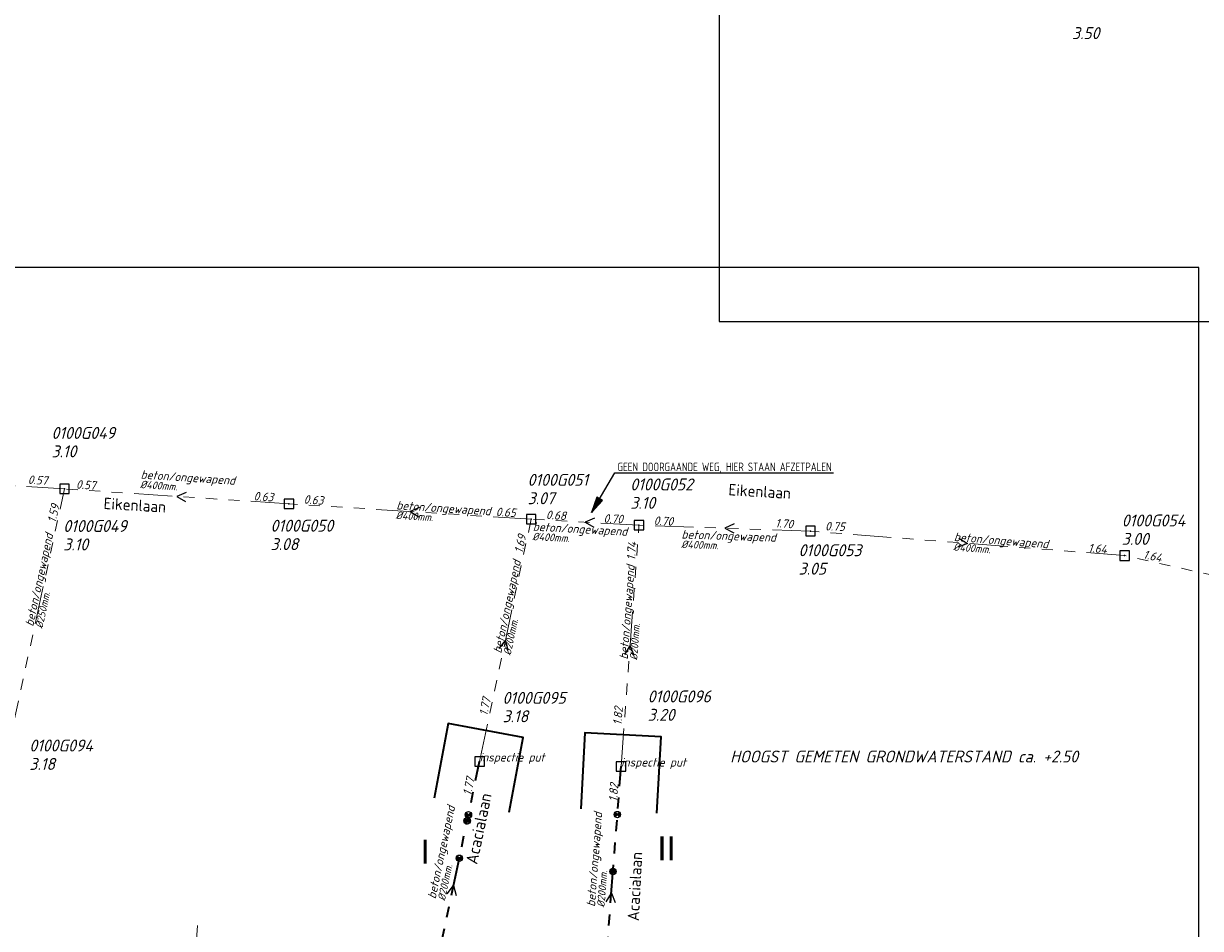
# Model space of a CAD drawing. Extents: x 155498 to 174806, y 452529 to 461643.
# Tile 27 of 44: x 157881 to 158066, y 461086 to 461228. Entities that reach past the tile are written whole.
import ezdxf
from ezdxf.enums import TextEntityAlignment as Align

# ---------------------------------------------------------------- set-up
doc = ezdxf.new("R2010")
doc.units = 0
doc.header["$PDMODE"] = 64
doc.header["$PDSIZE"] = 1.5
doc.linetypes.add('RI-GWA', pattern=[18.45, 6, -1.8, 1.75, -1.8, 1.75, -1.8, 1.75, -1.8])
doc.linetypes.add('RI-HWA', pattern=[7.4, 5, -2.4])
doc.layers.get('0').update_dxf_attribs({"linetype": 'CONTINUOUS'})
doc.layers.get('DEFPOINTS').update_dxf_attribs({"linetype": 'CONTINUOUS'})
doc.layers.add('B-OI-RI-AANPIJLING', color=1, linetype='CONTINUOUS')
for name, color, linetype, lineweight in [('B-OI-RI-GWA-MATERIAAL-T18', 10, 'CONTINUOUS', 18), ('B-OI-RI-GWA-PUTDEKSELHOOGTE-T25', 10, 'CONTINUOUS', 25), ('B-OI-RI-GWA_BOB-T18', 10, 'CONTINUOUS', 18), ('B-OI-RI-GWA_DIAMETER-T18', 10, 'CONTINUOUS', 18), ('B-OI-RI-GWA_PUTNUMMER-T18', 10, 'CONTINUOUS', 18), ('B-OI-RI-GWA_RIOOLPUT-S', 10, 'CONTINUOUS', 25), ('B-OI-RI-GWA_TRANSPORTLEIDING-G', 10, 'RI-GWA', 18), ('B-OI-RI-HWA-PUTDEKSELHOOGTE-T25', 150, 'CONTINUOUS', 25), ('B-OI-RI-HWA_TRANSPORTLEIDING-G', 150, 'RI-HWA', 18), ('B-OI-RI-STROOMRICHTING-S', 252, 'CONTINUOUS', 25), ('B-XX-OG-TOPOGRAFIE-T18', 2, 'CONTINUOUS', 18), ('N-OI-RI-BIJZONDERDERHEDEN-T18', 134, 'CONTINUOUS', 18), ('N-OI-RI-GWA-MATERIAAL-T18', 14, 'CONTINUOUS', 18), ('N-OI-RI-GWA-PUTDEKSELHOOGTE-T25', 14, 'CONTINUOUS', 25), ('N-OI-RI-GWA_BOB-T18', 14, 'CONTINUOUS', 18), ('N-OI-RI-GWA_DIAMETER-T18', 14, 'CONTINUOUS', 18), ('N-OI-RI-GWA_PUTNUMMER-T25', 14, 'CONTINUOUS', 18), ('N-OI-RI-GWA_RIOOLPUT-S', 14, 'CONTINUOUS', 25), ('N-OI-RI-GWA_TRANSPORTLEIDING-G', 14, 'RI-GWA', 35), ('N-OI-RI-STROOMRICHTING-S', 252, 'CONTINUOUS', 25), ('N-OI-RI-T50', 130, 'CONTINUOUS', 50), ('N-OI-RI-VRIJVERVAL_HULPSTUK-S', 210, 'CONTINUOUS', 25), ('N-OI-WH-T25', 2, 'CONTINUOUS', 25), ('N-RO-KG-GRENS_WERK-G', 7, 'XX-WERKGRENS', 35)]:
    doc.layers.add(name, color=color, linetype=linetype, lineweight=lineweight)
doc.styles.add('ARIAL', font='arial.ttf')
doc.styles.add('NLCS-ISO-M-T18', font='NLCS-ISO.ttf', dxfattribs={"height": 1.8})
doc.styles.add('NLCS-ISO-M500-T18_CURSIEF', font='NLCS-ISO.ttf', dxfattribs={"oblique": 15, "height": 0.9})
doc.styles.add('NLCS-ISO-M750-T18', font='NLCS-ISO.ttf', dxfattribs={"height": 1.35})
doc.styles.add('NLCS-ISO-M750-T18_CURSIEF', font='NLCS-ISO.ttf', dxfattribs={"oblique": 15, "height": 1.35})
doc.styles.add('NLCS-ISO-M750-T25_CURSIEF', font='NLCS-ISO.ttf', dxfattribs={"oblique": 15, "height": 1.875})
doc.linetypes.add('XX-WERKGRENS', pattern='A,0,[137,NLCS.SHX,S=0.1,R=0,X=-1.1,Y=-1.35],-6', length=6)

# ---------------------------------------------------------------- blocks, each defined once
blk = doc.blocks.new('ACMAP_ANN_TEMPLATE_gwa-diam')
at = {"style": 'NLCS-ISO-M500-T18_CURSIEF', "oblique": 15}
blk.add_attdef('gwa-diam', (-2.2, -1.3), '', height=1.2, dxfattribs=at)
blk = doc.blocks.new('ACMAP_ANN_TEMPLATE_gwa-materiaal')
at = {"style": 'NLCS-ISO-M750-T18_CURSIEF', "oblique": 15}
blk.add_attdef('gwa-mat', (-2.2, 0.2), '', height=1.35, dxfattribs=at)
blk = doc.blocks.new('ACMAP_ANN_TEMPLATE_gwa-nap-r')
at = {"style": 'NLCS-ISO-M750-T18_CURSIEF', "oblique": 15}
blk.add_attdef('gwa-nap-r', (-5.6, 0.2), '', height=1.35, dxfattribs=at)
blk = doc.blocks.new('ACMAP_ANN_TEMPLATE_gwa-puth')
at = {"style": 'NLCS-ISO-M750-T25_CURSIEF', "oblique": 15}
blk.add_attdef('gwa-puth', (3, -5), '', height=1.88, dxfattribs=at)
blk = doc.blocks.new('ACMAP_ANN_TEMPLATE_gwa-putnr')
at = {"style": 'NLCS-ISO-M750-T25_CURSIEF', "oblique": 15}
blk.add_attdef('gwa-putnr', (3, -2.1), '', height=1.88, dxfattribs=at)
blk = doc.blocks.new('ACMAP_ANN_TEMPLATE_type knoop')
at = {"layer": 'DEFPOINTS', "style": 'NLCS-ISO-M750-T18_CURSIEF', "oblique": 15}
blk.add_attdef('type_knoop', (0, 0), '', height=1.35, dxfattribs=at)
blk = doc.blocks.new('ACMAP_ANN_TEMPLATE_gwa-nap-l')
at = {"style": 'NLCS-ISO-M750-T18_CURSIEF', "oblique": 15}
blk.add_attdef('gwa-nap-l', (2.3, 0.2), '', height=1.35, dxfattribs=at)
blk = doc.blocks.new('ACMAP_ANN_TEMPLATE_hwa-puth')
at = {"style": 'NLCS-ISO-M750-T25_CURSIEF', "oblique": 15}
blk.add_attdef('hwa-puth', (-9, -6.8), '', height=1.88, dxfattribs=at)
blk = doc.blocks.new('SRI-HULP')
h = blk.add_hatch(color=256)
h.dxf.hatch_style = 1
h.paths.add_polyline_path([(-0.71, 0.71, 0.198912), (-1, 0, 0.198912), (-0.71, -0.71), (0, 0)])
h = blk.add_hatch(color=256)
h.dxf.hatch_style = 1
h.paths.add_polyline_path([(1, 0, 0.198912), (0.71, 0.71), (0, 0), (0.71, -0.71, 0.198912)])
for p, q in [((-0.71, 0.71), (0.71, -0.71)), ((-0.71, -0.71), (0.71, 0.71))]:
    blk.add_line(p, q)
blk.add_circle((0, 0), 1)

msp = doc.modelspace()

# ---------------------------------------------------------------- linework, layer by layer
at = {"layer": 'B-OI-RI-AANPIJLING', "flags": 128}
msp.add_lwpolyline([(157970.08, 461151.24), (157971.79, 461153.14), (157970.91, 461153.66), (157970.08, 461151.24), (157971.05, 461153.57), (157971.2, 461153.48), (157970.08, 461151.24), (157971.49, 461153.31), (157971.64, 461153.23), (157970.08, 461151.24), (157973.76, 461157.51), (158008.17, 461157.51)], dxfattribs=at)
at = {"layer": 'B-OI-RI-GWA_RIOOLPUT-S'}
for p in [(157887.03, 461154.96), (157887.03, 461154.96), (157922.39, 461152.61), (157960.55, 461150.18), (157977.54, 461149.24), (158004.55, 461148.31), (158054.04, 461144.45), (157952.44, 461112.01), (157974.72, 461111.22)]:
    msp.add_point(p, dxfattribs=at)
at = {"layer": 'B-OI-RI-GWA_TRANSPORTLEIDING-G'}
for p, q in [((157887.03, 461154.96), (157843.1, 461157.67)), ((157878.5, 461115.69), (157887.03, 461154.96)), ((157922.39, 461152.61), (157887.03, 461154.96)), ((157960.55, 461150.18), (157922.39, 461152.61)), ((157952.44, 461112.01), (157960.55, 461150.18)), ((157977.54, 461149.24), (157960.55, 461150.18)), ((157974.72, 461111.22), (157977.54, 461149.24)), ((158004.55, 461148.31), (157977.54, 461149.24)), ((158054.04, 461144.45), (158004.55, 461148.31)), ((158108.31, 461132.29), (158054.04, 461144.45))]:
    msp.add_line(p, q, dxfattribs=at)
at = {"layer": 'B-OI-RI-HWA_TRANSPORTLEIDING-G'}
msp.add_line((157907.97, 461086.16), (157904.29, 461034.01), dxfattribs=at)
at = {"layer": 'B-OI-RI-STROOMRICHTING-S'}
for points in [[(157906.19, 461154.41), (157904.71, 461153.78), (157906.1, 461152.97)], [(157942.95, 461152.02), (157941.47, 461151.39), (157942.86, 461150.58)], [(157970.52, 461150.35), (157969.04, 461149.71), (157970.44, 461148.91)], [(157992.51, 461149.45), (157991.04, 461148.78), (157992.46, 461148.01)], [(158027.92, 461147.21), (158029.3, 461146.38), (158027.81, 461145.78)], [(157955.49, 461129.83), (157956.5, 461131.09), (157956.9, 461129.53)], [(157975.3, 461128.85), (157976.13, 461130.23), (157976.74, 461128.74)]]:
    msp.add_lwpolyline(points, dxfattribs=at)
at = {"layer": 'DEFPOINTS', "flags": 128}
for points in [[(158187.22, 461371.9), (158182.79, 461371.9), (158147.65, 461371.9), (157990.15, 461371.9), (157990.15, 461194.9), (157990.15, 461181.33), (158187.22, 461181.33)], [(158065.76, 461189.83), (158061.33, 461189.83), (158026.19, 461189.83), (157868.69, 461189.83), (157868.69, 461012.83), (157868.69, 460999.26), (158065.76, 460999.26)]]:
    msp.add_lwpolyline(points, close=True, dxfattribs=at)
at = {"layer": 'N-OI-RI-GWA_RIOOLPUT-S'}
for p in [(157952.44, 461112.01), (157974.72, 461111.22)]:
    msp.add_point(p, dxfattribs=at)
at = {"layer": 'N-OI-RI-GWA_TRANSPORTLEIDING-G'}
for p, q in [((157944.19, 461072.91), (157952.44, 461112.01)), ((157971.67, 461071.34), (157974.72, 461111.22))]:
    msp.add_line(p, q, dxfattribs=at)
at = {"layer": 'N-OI-RI-STROOMRICHTING-S'}
for points in [[(157947.31, 461091.19), (157948.32, 461092.46), (157948.72, 461090.9)], [(157972.37, 461089.9), (157973.2, 461091.28), (157973.81, 461089.79)]]:
    msp.add_lwpolyline(points, dxfattribs=at)
at = {"layer": 'N-RO-KG-GRENS_WERK-G', "ltscale": 0.5, "flags": 128}
for points in [[(157957.08, 461104.01), (157959.29, 461115.8), (157947.5, 461118.02), (157945.28, 461106.22)], [(157980.37, 461103.9), (157981.01, 461115.89), (157969.03, 461116.53), (157968.39, 461104.55)]]:
    msp.add_lwpolyline(points, dxfattribs=at)

# ---------------------------------------------------------------- block references
at = {"layer": 'B-OI-RI-GWA-MATERIAAL-T18'}
for p, rotation in [((157901.19, 461156.24), 356.1909802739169), ((157941.47, 461151.39), 356.3569389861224), ((157882.76, 461135.33), 77.74122360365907), ((157962.98, 461148.06), 356.8489441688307), ((157986.41, 461146.87), 358.0285718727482), ((158029.3, 461146.38), 355.5423347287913), ((157956.5, 461131.09), 78.0064577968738), ((157976.13, 461130.23), 85.7701552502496)]:
    msp.add_blockref('ACMAP_ANN_TEMPLATE_gwa-materiaal', p, dxfattribs=dict(at, rotation=rotation)).add_auto_attribs({'gwa-mat': 'beton/ongewapend'})
at = {"layer": 'B-OI-RI-GWA-PUTDEKSELHOOGTE-T25'}
for p, values in [((157881.99, 461164.93), {'gwa-puth': '3.10'}), ((157956.99, 461157.54), {'gwa-puth': '3.07'}), ((157973.17, 461156.82), {'gwa-puth': '3.10'}), ((158050.6, 461151.14), {'gwa-puth': '3.00'}), ((157883.84, 461150.27), {'gwa-puth': '3.10'}), ((157916.5, 461150.32), {'gwa-puth': '3.08'}), ((157999.68, 461146.45), {'gwa-puth': '3.05'}), ((157878.5, 461115.69), {'gwa-puth': '3.18'})]:
    msp.add_blockref('ACMAP_ANN_TEMPLATE_gwa-puth', p, dxfattribs=at).add_auto_attribs(values)
at = {"layer": 'B-OI-RI-GWA_BOB-T18'}
for name, p, rotation, values in [('ACMAP_ANN_TEMPLATE_gwa-nap-l', (157878.93, 461155.71), 356.4734486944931, {'gwa-nap-l': '0.57'}), ('ACMAP_ANN_TEMPLATE_gwa-nap-r', (157894.4, 461154.45), 356.1909802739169, {'gwa-nap-r': '0.57'}), ('ACMAP_ANN_TEMPLATE_gwa-nap-r', (157922.39, 461152.61), 356.3569389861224, {'gwa-nap-r': '0.63'}), ('ACMAP_ANN_TEMPLATE_gwa-nap-l', (157922.39, 461152.61), 356.1909802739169, {'gwa-nap-l': '0.63'}), ('ACMAP_ANN_TEMPLATE_gwa-nap-r', (157887.03, 461154.96), 77.74122360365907, {'gwa-nap-r': '1.59'}), ('ACMAP_ANN_TEMPLATE_gwa-nap-r', (157960.55, 461150.18), 356.8489441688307, {'gwa-nap-r': '0.65'}), ('ACMAP_ANN_TEMPLATE_gwa-nap-l', (157960.55, 461150.18), 356.3569389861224, {'gwa-nap-l': '0.68'}), ('ACMAP_ANN_TEMPLATE_gwa-nap-r', (157977.54, 461149.24), 358.0285718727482, {'gwa-nap-r': '0.70'}), ('ACMAP_ANN_TEMPLATE_gwa-nap-l', (157977.54, 461149.24), 356.8489441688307, {'gwa-nap-l': '0.70'}), ('ACMAP_ANN_TEMPLATE_gwa-nap-r', (158004.55, 461148.31), 355.5423347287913, {'gwa-nap-r': '1.70'}), ('ACMAP_ANN_TEMPLATE_gwa-nap-l', (158004.55, 461148.31), 358.0285718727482, {'gwa-nap-l': '0.75'}), ('ACMAP_ANN_TEMPLATE_gwa-nap-r', (157960.55, 461150.18), 78.0064577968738, {'gwa-nap-r': '1.69'}), ('ACMAP_ANN_TEMPLATE_gwa-nap-r', (157977.54, 461149.24), 85.7701552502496, {'gwa-nap-r': '1.74'}), ('ACMAP_ANN_TEMPLATE_gwa-nap-l', (158045.97, 461144.99), 355.5423347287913, {'gwa-nap-l': '1.64'}), ('ACMAP_ANN_TEMPLATE_gwa-nap-r', (158062.31, 461142.62), 347.3648182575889, {'gwa-nap-r': '1.64'}), ('ACMAP_ANN_TEMPLATE_gwa-nap-l', (157953.35, 461116.85), 78.0064577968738, {'gwa-nap-l': '1.77'}), ('ACMAP_ANN_TEMPLATE_gwa-nap-l', (157974.82, 461115.39), 85.7701552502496, {'gwa-nap-l': '1.82'})]:
    msp.add_blockref(name, p, dxfattribs=dict(at, rotation=rotation)).add_auto_attribs(values)
at = {"layer": 'B-OI-RI-GWA_DIAMETER-T18'}
for p, rotation, values in [((157901.19, 461156.24), 356.1909802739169, {'gwa-diam': '%%c400mm.'}), ((157941.47, 461151.39), 356.3569389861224, {'gwa-diam': '%%c400mm.'}), ((157962.98, 461148.06), 356.8489441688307, {'gwa-diam': '%%c400mm.'}), ((157986.41, 461146.87), 358.0285718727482, {'gwa-diam': '%%c400mm.'}), ((158029.3, 461146.38), 355.5423347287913, {'gwa-diam': '%%c400mm.'}), ((157882.76, 461135.33), 77.74122360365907, {'gwa-diam': '%%c250mm.'}), ((157956.5, 461131.09), 78.0064577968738, {'gwa-diam': '%%c200mm.'}), ((157976.13, 461130.23), 85.7701552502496, {'gwa-diam': '%%c200mm.'})]:
    msp.add_blockref('ACMAP_ANN_TEMPLATE_gwa-diam', p, dxfattribs=dict(at, rotation=rotation)).add_auto_attribs(values)
at = {"layer": 'B-OI-RI-GWA_PUTNUMMER-T18'}
for p, values in [((157881.99, 461164.93), {'gwa-putnr': '0100G049'}), ((157956.99, 461157.54), {'gwa-putnr': '0100G051'}), ((157973.17, 461156.82), {'gwa-putnr': '0100G052'}), ((157883.84, 461150.27), {'gwa-putnr': '0100G049'}), ((157916.5, 461150.32), {'gwa-putnr': '0100G050'}), ((158050.6, 461151.14), {'gwa-putnr': '0100G054'}), ((157999.68, 461146.45), {'gwa-putnr': '0100G053'}), ((157878.5, 461115.69), {'gwa-putnr': '0100G094'})]:
    msp.add_blockref('ACMAP_ANN_TEMPLATE_gwa-putnr', p, dxfattribs=at).add_auto_attribs(values)
at = {"layer": 'B-OI-RI-HWA-PUTDEKSELHOOGTE-T25'}
msp.add_blockref('ACMAP_ANN_TEMPLATE_hwa-puth', (158054.76, 461232.61), dxfattribs=at).add_auto_attribs({'hwa-puth': '3.50'})
at = {"layer": 'DEFPOINTS'}
for p in [(157952.44, 461112.01), (157974.72, 461111.22)]:
    msp.add_blockref('ACMAP_ANN_TEMPLATE_type knoop', p, dxfattribs=at).add_auto_attribs({'type_knoop': 'inspectie put'})
at = {"layer": 'N-OI-RI-GWA-MATERIAAL-T18'}
for p, rotation in [((157946.15, 461092.41), 78.07988494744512), ((157970.98, 461091.28), 85.62623685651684)]:
    msp.add_blockref('ACMAP_ANN_TEMPLATE_gwa-materiaal', p, dxfattribs=dict(at, rotation=rotation)).add_auto_attribs({'gwa-mat': 'beton/ongewapend'})
at = {"layer": 'N-OI-RI-GWA-PUTDEKSELHOOGTE-T25'}
for p, values in [((157953.04, 461123.2), {'gwa-puth': '3.18'}), ((157975.91, 461123.43), {'gwa-puth': '3.20'})]:
    msp.add_blockref('ACMAP_ANN_TEMPLATE_gwa-puth', p, dxfattribs=at).add_auto_attribs(values)
at = {"layer": 'N-OI-RI-GWA_BOB-T18'}
for p, rotation, values in [((157952.44, 461112.01), 78.07988494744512, {'gwa-nap-r': '1.77'}), ((157974.72, 461111.22), 85.62623685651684, {'gwa-nap-r': '1.82'})]:
    msp.add_blockref('ACMAP_ANN_TEMPLATE_gwa-nap-r', p, dxfattribs=dict(at, rotation=rotation)).add_auto_attribs(values)
at = {"layer": 'N-OI-RI-GWA_DIAMETER-T18'}
for p, rotation in [((157946.15, 461092.41), 78.07988494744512), ((157970.98, 461091.28), 85.62623685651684)]:
    msp.add_blockref('ACMAP_ANN_TEMPLATE_gwa-diam', p, dxfattribs=dict(at, rotation=rotation)).add_auto_attribs({'gwa-diam': '%%c200mm.'})
at = {"layer": 'N-OI-RI-GWA_PUTNUMMER-T25'}
for p, values in [((157953.04, 461123.2), {'gwa-putnr': '0100G095'}), ((157975.91, 461123.43), {'gwa-putnr': '0100G096'})]:
    msp.add_blockref('ACMAP_ANN_TEMPLATE_gwa-putnr', p, dxfattribs=at).add_auto_attribs(values)
at = {"layer": 'N-OI-RI-VRIJVERVAL_HULPSTUK-S', "xscale": 0.5, "yscale": 0.5, "zscale": 0.5}
for p in [(157950.67, 461103.62), (157974.14, 461103.66), (157950.47, 461102.66), (157949.23, 461096.78), (157973.45, 461094.69)]:
    msp.add_blockref('SRI-HULP', p, dxfattribs=at)

# ---------------------------------------------------------------- texts
at = {"layer": 'B-XX-OG-TOPOGRAFIE-T18', "style": 'NLCS-ISO-M-T18'}
for s, height, rotation, p in [('Eikenlaan', 1.8, 356.6, (157996.56, 461154.56)), ('Eikenlaan', 1.8, 356.6, (157898.12, 461152.4)), ('Acacialaan', 1.875, 78.2, (157952.29, 461101.45)), ('Acacialaan', 1.8, 87.1, (157976.9, 461092.34))]:
    msp.add_text(s, height=height, rotation=rotation, dxfattribs=at).set_placement(p, align=Align.MIDDLE_CENTER)
at = {"layer": 'N-OI-RI-BIJZONDERDERHEDEN-T18', "style": 'NLCS-ISO-M750-T18', "width": 0.8}
msp.add_text('GEEN DOORGAANDE WEG, HIER STAAN AFZETPALEN', height=1.35, dxfattribs=at).set_placement((157974.16, 461157.75))
at = {"layer": 'N-OI-RI-T50', "style": 'ARIAL'}
for s, p in [('I', (157943.11, 461095.93)), ('II', (157980.43, 461096.47))]:
    msp.add_text(s, height=3.75, dxfattribs=at).set_placement(p)
at = {"layer": 'N-OI-WH-T25', "style": 'NLCS-ISO-M500-T18_CURSIEF', "oblique": 15}
msp.add_text('HOOGST GEMETEN GRONDWATERSTAND ca. +2.50', height=1.875, dxfattribs=at).set_placement((158019.31, 461111.3), align=Align.BOTTOM_CENTER)

doc.saveas('drawing.dxf')
